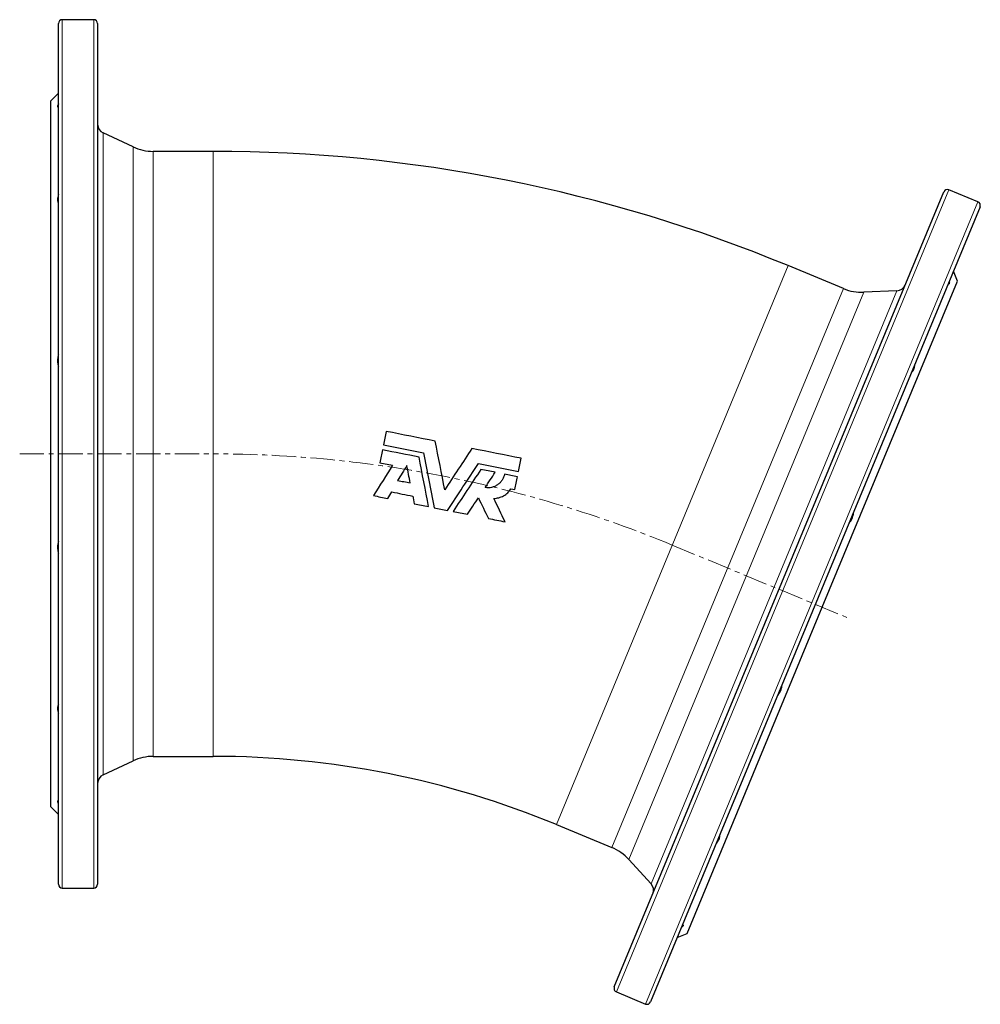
# Model space of a CAD drawing. Header units: millimetres. Extents: x 125 to 1271, y 96 to 1303.
# Tile 3 of 4: x 125 to 628, y 770 to 1285. Entities that reach past the tile are written whole.
import ezdxf

# ---------------------------------------------------------------- set-up
doc = ezdxf.new("R2010")
doc.units = ezdxf.units.MM
doc.linetypes.add('CENTERX2', pattern=[20.32, 12.7, -2.54, 2.54, -2.54])
doc.layers.add('FORMAT', color=7, linetype='Continuous')

msp = doc.modelspace()

# ---------------------------------------------------------------- linework, layer by layer
at = {"color": 7, "linetype": 'Continuous', "lineweight": 25}
for p, q in [((163.72, 1285.48), (147.22, 1285.48)), ((145.22, 832.48), (145.22, 1283.48)), ((165.72, 1283.48), (165.72, 1057.98)), ((145.22, 1246.98), (141.22, 1242.98)), ((141.22, 1057.98), (141.22, 1242.98)), ((184.29, 1218.82), (168.61, 1226.13)), ((226.31, 1216.48), (194.86, 1216.48)), ((436.31, 778.66), (608.9, 1195.33)), ((626.76, 1190.09), (611.51, 1196.41)), ((627.84, 1187.48), (455.25, 770.81)), ((556.34, 1144.57), (527.29, 1156.61)), ((616.03, 1148.53), (613.87, 1153.76)), ((545.24, 977.61), (616.03, 1148.53)), ((584.29, 1143.45), (567, 1142.69)), ((141.22, 872.98), (141.22, 1057.98)), ((165.72, 1057.98), (165.72, 832.48)), ((313.6, 1053.35), (320.21, 1052.03)), ((382.2, 1039.7), (384.21, 1039.3)), ((474.44, 806.7), (545.24, 977.61)), ((194.86, 899.48), (226.31, 899.48)), ((168.61, 889.82), (184.29, 897.14)), ((141.22, 872.98), (145.22, 868.98)), ((405.98, 863.74), (435.03, 851.7)), ((443.9, 845.5), (455.59, 832.74)), ((147.22, 830.48), (163.72, 830.48)), ((469.22, 804.53), (474.44, 806.7)), ((437.39, 776.04), (452.63, 769.73))]:
    msp.add_line(p, q, dxfattribs=at)
at = {"color": 8, "linetype": 'Continuous', "lineweight": 18}
for p, q in [((147.22, 1285.48), (147.22, 830.48)), ((163.72, 1057.98), (163.72, 1285.48)), ((168.61, 1226.13), (168.61, 1057.98)), ((184.29, 1057.98), (184.29, 1218.82)), ((194.86, 1216.48), (194.86, 899.48)), ((226.31, 1216.48), (226.31, 899.48)), ((611.51, 1196.41), (437.39, 776.04)), ((452.63, 769.73), (626.76, 1190.09)), ((527.29, 1156.61), (405.98, 863.74)), ((435.03, 851.7), (556.34, 1144.57)), ((567, 1142.69), (443.9, 845.5)), ((455.59, 832.74), (584.29, 1143.45)), ((163.72, 830.48), (163.72, 1057.98)), ((168.61, 1057.98), (168.61, 889.82)), ((184.29, 897.14), (184.29, 1057.98))]:
    msp.add_line(p, q, dxfattribs=at)
at = {"color": 7, "linetype": 'Continuous', "lineweight": 25}
for centre, radius, start, end in [((147.22, 1283.48), 2, 90, 180), ((163.72, 1283.48), 2, 0, 90), ((170.72, 1230.66), 5, 180, 245), ((194.86, 1241.48), 25, 245, 270), ((226.31, 429.98), 786.5, 67.5, 90), ((610.75, 1194.56), 2, 67.5, 157.5), ((625.99, 1188.25), 2, 337.5, 67.5), ((584.07, 1148.44), 5, 272.5, 337.5), ((565.91, 1167.67), 25, 247.5, 272.5), ((194.86, 874.48), 25, 90, 115), ((226.31, 429.98), 469.5, 67.5, 90), ((170.72, 885.29), 5, 115, 180), ((425.47, 828.61), 25, 42.5, 67.5), ((147.22, 832.48), 2, 180, 270), ((163.72, 832.48), 2, 270, 0), ((451.9, 829.36), 5, 337.5, 42.5), ((438.16, 777.89), 2, 157.5, 247.5), ((453.4, 771.58), 2, 247.5, 337.5)]:
    msp.add_arc(centre, radius, start, end, dxfattribs=at)
for points, knots in [([(145.22, 1241.35), (145.06, 1241.07), (144.94, 1240.82), (144.81, 1240.5), (144.78, 1240.4), (144.73, 1240.21), (144.72, 1240.13), (144.72, 1239.91), (144.77, 1239.81), (144.89, 1239.71), (144.95, 1239.69), (145.07, 1239.66), (145.14, 1239.66), (145.22, 1239.67)], [0, 0, 0, 0, 0.25, 0.25, 0.375, 0.375, 0.5, 0.5, 0.75, 0.75, 0.875, 0.875, 1, 1, 1, 1]), ([(145.22, 1193.91), (145.06, 1193.43), (144.94, 1192.97), (144.81, 1192.31), (144.78, 1192.1), (144.73, 1191.67), (144.72, 1191.47), (144.72, 1190.87), (144.77, 1190.51), (144.89, 1190.02), (144.95, 1189.86), (145.07, 1189.56), (145.14, 1189.43), (145.22, 1189.3)], [0, 0, 0, 0, 0.25, 0.25, 0.375, 0.375, 0.5, 0.5, 0.75, 0.75, 0.875, 0.875, 1, 1, 1, 1]), ([(611.72, 1148.56), (611.74, 1148.4), (611.75, 1148.25), (611.77, 1147.97), (611.78, 1147.84), (611.77, 1147.49), (611.74, 1147.31), (611.66, 1147.11), (611.62, 1147.05), (611.54, 1146.97), (611.5, 1146.94), (611.39, 1146.92), (611.34, 1146.92), (611.21, 1146.94), (611.14, 1146.97), (611.07, 1147)], [0, 0, 0, 0, 0.125, 0.125, 0.25, 0.25, 0.5, 0.5, 0.625, 0.625, 0.75, 0.75, 0.875, 0.875, 1, 1, 1, 1]), ([(145.22, 1110.04), (145.06, 1109.5), (144.94, 1108.95), (144.81, 1108.14), (144.78, 1107.86), (144.73, 1107.31), (144.72, 1107.04), (144.72, 1106.23), (144.77, 1105.7), (144.89, 1104.94), (144.95, 1104.69), (145.07, 1104.21), (145.14, 1103.97), (145.22, 1103.74)], [0, 0, 0, 0, 0.25, 0.25, 0.375, 0.375, 0.5, 0.5, 0.75, 0.75, 0.875, 0.875, 1, 1, 1, 1]), ([(593.56, 1104.73), (593.54, 1104.48), (593.52, 1104.23), (593.46, 1103.76), (593.42, 1103.53), (593.29, 1102.87), (593.17, 1102.47), (592.94, 1101.92), (592.86, 1101.75), (592.68, 1101.42), (592.58, 1101.28), (592.38, 1101), (592.27, 1100.88), (592.04, 1100.66), (591.92, 1100.56), (591.8, 1100.47)], [0, 0, 0, 0, 0.125, 0.125, 0.25, 0.25, 0.5, 0.5, 0.625, 0.625, 0.75, 0.75, 0.875, 0.875, 1, 1, 1, 1]), ([(336.41, 1058.6), (337.34, 1053.79), (338.26, 1048.98), (340.11, 1039.38), (341.04, 1034.58), (341.96, 1029.79)], [0, 0, 0, 0, 0.5, 0.5, 1, 1, 1, 1]), ([(349, 1028.39), (351.68, 1032.47), (354.37, 1036.55), (359.76, 1044.71), (362.45, 1048.79), (365.15, 1052.88)], [0, 0, 0, 0, 0.5, 0.5, 1, 1, 1, 1]), ([(378.83, 1047.36), (378.71, 1046.8), (378.55, 1046.26), (378.23, 1045.47), (378.11, 1045.21), (377.84, 1044.71), (377.7, 1044.46), (377.23, 1043.74), (376.87, 1043.3), (376.08, 1042.48), (375.64, 1042.11), (374.7, 1041.46), (374.21, 1041.18), (373.43, 1040.84), (373.16, 1040.73), (372.61, 1040.55), (372.34, 1040.48), (371.51, 1040.29), (370.95, 1040.21), (369.8, 1040.18), (369.23, 1040.21), (368.66, 1040.3)], [0, 0, 0, 0, 0.125, 0.125, 0.1875, 0.1875, 0.25, 0.25, 0.375, 0.375, 0.5, 0.5, 0.625, 0.625, 0.6875, 0.6875, 0.75, 0.75, 0.875, 0.875, 1, 1, 1, 1]), ([(373.19, 1034.65), (374.1, 1034.67), (374.98, 1034.79), (376.28, 1035.14), (376.71, 1035.28), (377.54, 1035.62), (377.95, 1035.82), (378.73, 1036.25), (379.1, 1036.49), (379.82, 1037.03), (380.17, 1037.32), (381.15, 1038.25), (381.71, 1038.94), (382.2, 1039.7)], [0, 0, 0, 0, 0.25, 0.25, 0.375, 0.375, 0.5, 0.5, 0.625, 0.625, 0.75, 0.75, 1, 1, 1, 1]), ([(561.47, 1027.24), (561.41, 1026.69), (561.32, 1026.14), (561.12, 1025.32), (561.04, 1025.05), (560.87, 1024.53), (560.68, 1024.02), (560.46, 1023.54), (560.22, 1023.07), (560.09, 1022.84), (559.68, 1022.18), (559.38, 1021.78), (559.05, 1021.42)], [0, 0, 0, 0, 0.25, 0.25, 0.375, 0.375, 0.5, 0.625, 0.625, 0.75, 0.75, 1, 1, 1, 1]), ([(145.22, 1012.22), (145.06, 1011.76), (144.94, 1011.28), (144.81, 1010.52), (144.78, 1010.26), (144.73, 1009.73), (144.72, 1009.46), (144.72, 1008.65), (144.77, 1008.11), (144.89, 1007.29), (144.95, 1007.01), (145.07, 1006.46), (145.14, 1006.19), (145.22, 1005.92)], [0, 0, 0, 0, 0.25, 0.25, 0.375, 0.375, 0.5, 0.5, 0.75, 0.75, 0.875, 0.875, 1, 1, 1, 1]), ([(524.03, 936.87), (524, 936.38), (523.94, 935.89), (523.76, 935.14), (523.69, 934.89), (523.53, 934.38), (523.44, 934.13), (523.13, 933.38), (522.88, 932.9), (522.45, 932.18), (522.29, 931.94), (521.97, 931.49), (521.8, 931.27), (521.62, 931.05)], [0, 0, 0, 0, 0.25, 0.25, 0.375, 0.375, 0.5, 0.5, 0.75, 0.75, 0.875, 0.875, 1, 1, 1, 1]), ([(145.22, 926.66), (145.06, 926.4), (144.94, 926.11), (144.81, 925.62), (144.78, 925.45), (144.73, 925.08), (144.72, 924.89), (144.72, 924.29), (144.77, 923.88), (144.89, 923.21), (144.95, 922.98), (145.07, 922.52), (145.14, 922.29), (145.22, 922.05)], [0, 0, 0, 0, 0.25, 0.25, 0.375, 0.375, 0.5, 0.5, 0.75, 0.75, 0.875, 0.875, 1, 1, 1, 1]), ([(145.22, 876.29), (145.06, 876.3), (144.94, 876.28), (144.81, 876.18), (144.78, 876.14), (144.73, 876.04), (144.72, 875.97), (144.72, 875.76), (144.77, 875.58), (144.89, 875.25), (144.95, 875.13), (145.07, 874.88), (145.14, 874.74), (145.22, 874.6)], [0, 0, 0, 0, 0.25, 0.25, 0.375, 0.375, 0.5, 0.5, 0.75, 0.75, 0.875, 0.875, 1, 1, 1, 1]), ([(491.29, 857.82), (491.32, 857.68), (491.33, 857.52), (491.33, 857.2), (491.32, 857.04), (491.25, 856.53), (491.15, 856.18), (490.92, 855.63), (490.84, 855.45), (490.63, 855.07), (490.52, 854.88), (490.15, 854.32), (489.86, 853.94), (489.53, 853.56)], [0, 0, 0, 0, 0.125, 0.125, 0.25, 0.25, 0.5, 0.5, 0.625, 0.625, 0.75, 0.75, 1, 1, 1, 1]), ([(472.01, 811.29), (472.09, 811.26), (472.16, 811.23), (472.26, 811.16), (472.3, 811.12), (472.38, 810.98), (472.38, 810.87), (472.27, 810.61), (472.16, 810.45), (471.84, 810.11), (471.62, 809.93), (471.37, 809.73)], [0, 0, 0, 0, 0.125, 0.125, 0.25, 0.25, 0.5, 0.5, 0.75, 0.75, 1, 1, 1, 1])]:
    msp.add_open_spline(points, degree=3, knots=knots, dxfattribs=at)
for points in [[(316.86, 1069.74), (316.4, 1067.42), (315.93, 1065.09), (315.47, 1062.76)], [(342.58, 1064.62), (334.01, 1066.33), (325.43, 1068.04), (316.86, 1069.74)], [(315.47, 1062.76), (322.45, 1061.38), (329.43, 1059.99), (336.41, 1058.6)], [(347.48, 1039.18), (345.85, 1047.68), (344.21, 1056.16), (342.58, 1064.62)], [(314.94, 1060.07), (314.49, 1057.83), (314.04, 1055.59), (313.6, 1053.35)], [(334.07, 1056.27), (327.69, 1057.54), (321.31, 1058.8), (314.94, 1060.07)], [(361.75, 1060.81), (357.01, 1053.62), (352.25, 1046.41), (347.48, 1039.18)], [(387.47, 1055.69), (378.9, 1057.4), (370.33, 1059.11), (361.75, 1060.81)], [(339.06, 1030.37), (337.4, 1038.98), (335.73, 1047.62), (334.07, 1056.27)], [(365.15, 1052.88), (372.13, 1051.49), (379.11, 1050.11), (386.09, 1048.72)], [(386.09, 1048.72), (386.55, 1051.05), (387.01, 1053.37), (387.47, 1055.69)], [(320.21, 1052.03), (316.86, 1046.71), (313.51, 1041.41), (310.17, 1036.11)], [(327.68, 1051.82), (326.05, 1049.24), (324.43, 1046.66), (322.8, 1044.09)], [(329.42, 1042.77), (328.84, 1045.79), (328.26, 1048.8), (327.68, 1051.82)], [(366.42, 1049.83), (361.57, 1042.48), (356.73, 1035.14), (351.9, 1027.81)], [(373.95, 1048.33), (371.44, 1048.83), (368.93, 1049.33), (366.42, 1049.83)], [(368.66, 1040.3), (370.42, 1042.98), (372.19, 1045.66), (373.95, 1048.33)], [(385.55, 1046.03), (383.31, 1046.47), (381.07, 1046.92), (378.83, 1047.36)], [(322.8, 1044.09), (325.01, 1043.65), (327.22, 1043.21), (329.42, 1042.77)], [(384.21, 1039.3), (384.66, 1041.54), (385.11, 1043.79), (385.55, 1046.03)], [(317.64, 1034.63), (318.36, 1035.77), (319.08, 1036.9), (319.8, 1038.04)], [(319.8, 1038.04), (323.45, 1037.32), (327.1, 1036.59), (330.75, 1035.87)], [(310.17, 1036.11), (312.66, 1035.62), (315.15, 1035.12), (317.64, 1034.63)], [(330.75, 1035.87), (331.01, 1034.53), (331.27, 1033.2), (331.52, 1031.87)], [(331.52, 1031.87), (334.03, 1031.37), (336.54, 1030.87), (339.06, 1030.37)], [(359.43, 1026.32), (361.33, 1029.2), (363.24, 1032.08), (365.14, 1034.97)], [(365.14, 1034.97), (366.89, 1031.36), (368.63, 1027.75), (370.37, 1024.14)], [(379.1, 1022.4), (377.14, 1026.48), (375.17, 1030.57), (373.19, 1034.65)], [(341.96, 1029.79), (344.31, 1029.32), (346.65, 1028.86), (349, 1028.39)], [(351.9, 1027.81), (354.41, 1027.31), (356.92, 1026.81), (359.43, 1026.32)], [(370.37, 1024.14), (373.28, 1023.56), (376.19, 1022.98), (379.1, 1022.4)]]:
    msp.add_open_spline(points, degree=3, dxfattribs=at)
at = {"layer": 'FORMAT', "linetype": 'CENTERX2', "lineweight": 18}
for p, q in [((124.91, 1057.98), (226.31, 1057.98)), ((466.63, 1010.17), (558.03, 972.32))]:
    msp.add_line(p, q, dxfattribs=at)
msp.add_arc((226.31, 429.98), 628, 67.5, 90, dxfattribs=at)

doc.saveas('drawing.dxf')
